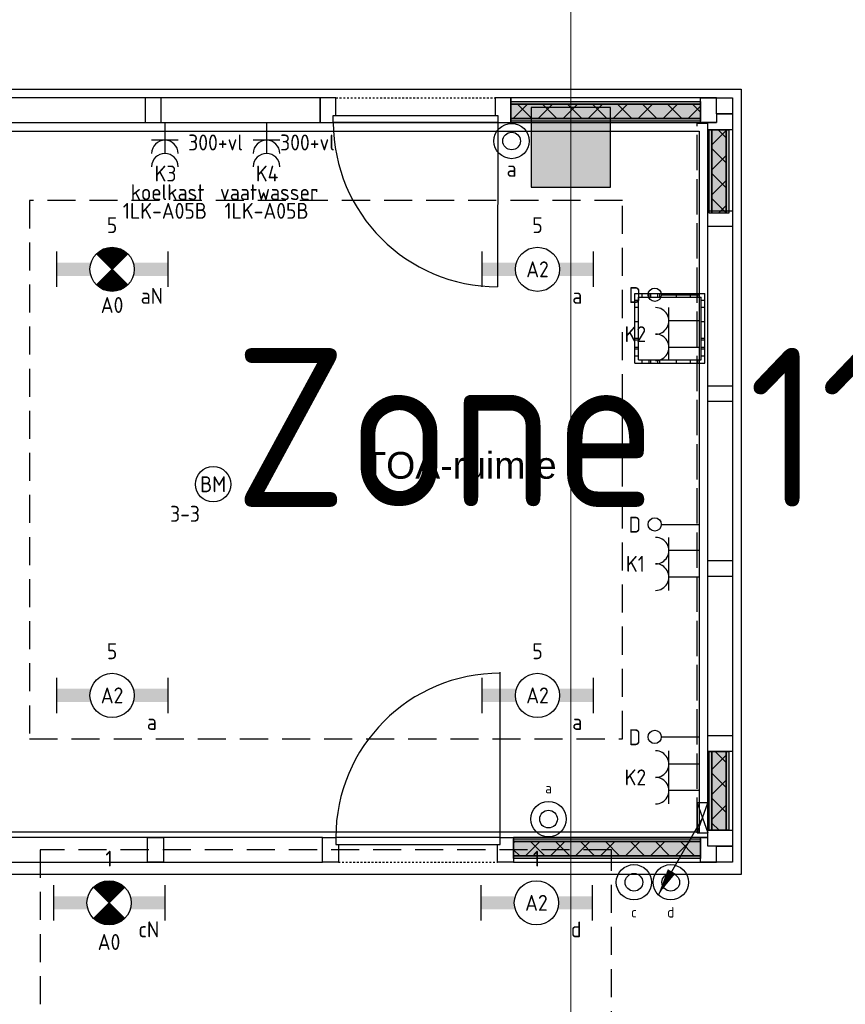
# Model space of a CAD drawing. Header units: millimetres. Extents: x -38031 to 110605, y -30229 to 92226.
# Tile 243 of 256: x 88742 to 93413, y 31051 to 36623. Entities that reach past the tile are written whole.
import ezdxf
from ezdxf.enums import TextEntityAlignment as Align

# ---------------------------------------------------------------- set-up
doc = ezdxf.new("R2010")
doc.units = ezdxf.units.MM
doc.header["$LTSCALE"] = 50
doc.set_wipeout_variables(frame=1)
for name, pattern in [('E_GOOT3', [5, 4, -1]), ('HIDDEN', [9.525, 6.35, -3.175]), ('HIDDEN2', [4.7625, 3.175, -1.5875]), ('STYLE_01', [0.41664, 0.20828, -0.20836]), ('STYLE_07', [1.875, 0.625, -0.20828, 0.625, -0.20836, 0.06943, -0.13893])]:
    doc.linetypes.add(name, pattern=pattern)
for name, color, linetype in [('AB$1A---_ATTRIB035', 8, 'Continuous'), ('AL$1A---_ALGEMEEN', 8, 'Continuous'), ('AM$1A---_ARCERING', 8, 'Continuous'), ('BOUWKUNDIG', 8, 'Continuous'), ('brandscheiding', 5, 'HIDDEN'), ('EB6511--_ATTRIB', 2, 'Continuous'), ('EL6131--_WG', 3, 'Continuous'), ('EL6222--', 3, 'Continuous'), ('EL6311--', 3, 'Continuous'), ('el6311--nv', 7, 'Continuous'), ('EL6441--', 3, 'Continuous'), ('EL6511--', 3, 'Continuous'), ('EM6131--', 1, 'Continuous'), ('LICHT_TEXT018', 1, 'Continuous'), ('Vloerdoos (2e)', 51, 'Continuous'), ('Vloerdoos (OUD)', 51, 'Continuous')]:
    doc.layers.add(name, color=color, linetype=linetype)
doc.layers.add('stramien', color=1, linetype='Continuous', lineweight=15)
doc.styles.add('Arial', font='ARIAL.TTF')
doc.styles.add('BURO-018', font='iso.shx', dxfattribs={"height": 90})
doc.styles.get("Standard").update_dxf_attribs({"font": 'iso.shx'})
pattern_1 = [(135, (0, 0), (70.7107, 70.7107), []), (45, (299.34, -299.34), (70.7107, -70.7107), [])]

# ---------------------------------------------------------------- blocks, each defined once
blk = doc.blocks.new('111410')
at = {"color": 0, "linetype": 'Continuous'}
for radius in [2, 1]:
    blk.add_circle((0, 3), radius, dxfattribs=at)
at = {"color": 0, "linetype": 'Continuous', "style": 'BURO-018'}
for tag, p in [('E_SLET1', (0, 7)), ('E_GROEP', (0, 0)), ('E_GKAST', (0, 0))]:
    blk.add_attdef(tag, text='', height=1.8, dxfattribs=at).set_placement(p, align=Align.MIDDLE)
at = {"color": 0, "linetype": 'Continuous', "style": 'BURO-018', "flags": 1}
for tag in ['E_MATCODE', 'E_SGROEP']:
    blk.add_attdef(tag, text='', height=1.8, dxfattribs=at).set_placement((0, 0), align=Align.MIDDLE)
blk = doc.blocks.new('1115B6630')
at = {"color": 0}
for p, q in [((-6.3, 2), (-6.3, -2)), ((6.3, 2), (6.3, -2))]:
    blk.add_line(p, q, dxfattribs=at)
at = {"color": 0, "linetype": 'Continuous'}
blk.add_circle((0, 0), 2.5, dxfattribs=at)
at = {"color": 0}
for points in [[(-2.5, 0.75), (-6.3, 0.75), (-2.5, -0.75), (-6.3, -0.75)], [(2.5, 0.75), (6.3, 0.75), (2.5, -0.75), (6.3, -0.75)]]:
    blk.add_solid(points, dxfattribs=at)
at = {"color": 0, "linetype": 'Continuous', "style": 'BURO-018'}
for tag, p in [('E_GKAST', (0, 8)), ('E_GROEP', (0, 5)), ('E_SGROEP', (4.5, 5)), ('E_ARMCODE', (0, 0)), ('E_SLET', (4.5, -3))]:
    blk.add_attdef(tag, text='', height=1.8, dxfattribs=at).set_placement(p, align=Align.MIDDLE)
blk = doc.blocks.new('E00018')
at = {"color": 0, "linetype": 'Continuous'}
for p, q in [((-1.77, -1.77), (1.77, 1.77)), ((1.77, -1.77), (-1.77, 1.77))]:
    blk.add_line(p, q, dxfattribs=at)
at = {"color": 0, "linetype": 'Continuous', "const_width": 2.5}
for points in [[(-0.88, 0.88, -0.198912), (0, 1.25, -0.198912), (0.88, 0.88, -1)], [(-0.88, -0.88, 0.198912), (0, -1.25, 0.198912), (0.88, -0.88, 1)]]:
    blk.add_lwpolyline(points, format="xyb", dxfattribs=at)
blk = doc.blocks.new('1115B6630-NO1')
at = {"color": 0}
for p, q in [((-6.3, 2), (-6.3, -2)), ((6.3, 2), (6.3, -2))]:
    blk.add_line(p, q, dxfattribs=at)
at = {"color": 0, "linetype": 'Continuous'}
blk.add_circle((0, 0), 2.5, dxfattribs=at)
at = {"color": 0}
for points in [[(-2.5, 0.75), (-6.3, 0.75), (-2.5, -0.75), (-6.3, -0.75)], [(2.5, 0.75), (6.3, 0.75), (2.5, -0.75), (6.3, -0.75)]]:
    blk.add_solid(points, dxfattribs=at)
at = {"color": 0, "zscale": 50}
blk.add_blockref('E00018', (0, 0), dxfattribs=at)
at = {"color": 0, "linetype": 'Continuous', "style": 'BURO-018'}
for tag, p in [('E_GKAST', (0, 8)), ('E_GROEP', (0, 5)), ('E_SGROEP', (4.5, 5)), ('E_ARMCODE', (0, 0)), ('E_SLET', (4.5, -3))]:
    blk.add_attdef(tag, text='', height=1.8, dxfattribs=at).set_placement(p, align=Align.MIDDLE)
blk = doc.blocks.new('E00123')
at = {"color": 0, "linetype": 'Continuous'}
blk.add_circle((0, 0), 2, dxfattribs=at)
at = {"color": 0, "linetype": 'Continuous', "style": 'BURO-018'}
for tag, p in [('E_TEXT1', (0, 4.5)), ('E_TEXT2', (0, 0))]:
    blk.add_attdef(tag, text='', height=1.8, dxfattribs=at).set_placement(p, align=Align.MIDDLE)
at = {"color": 0, "linetype": 'Continuous', "style": 'BURO-018', "flags": 1}
blk.add_attdef('E_MATCODE', (0, 0), '', height=1.8, dxfattribs=at)
blk = doc.blocks.new('E00112')
at = {"color": 0, "linetype": 'Continuous'}
for p, q in [((0, 1), (-1, 1)), ((-1, 1), (-1, 0)), ((-1, 0), (0, 1)), ((-1, 1), (0, 0)), ((0, 0), (0, 1)), ((-1, 0), (0, 0))]:
    blk.add_line(p, q, dxfattribs=at)
blk = doc.blocks.new('E00098')
at = {"color": 0, "linetype": 'Continuous'}
blk.add_line((0, 0), (-5, -8.66), dxfattribs=at)
blk.add_lwpolyline([(-5, -8.66, 0, 1, 0), (-3.5, -6.06, 1, 1, 0)], format="xyseb", dxfattribs=at)
blk = doc.blocks.new('E00126')
at = {"color": 0, "linetype": 'Continuous'}
for p, q in [((-3, 4.5), (3, 4.5)), ((-1.5, 1), (-1.5, 4.5)), ((1.5, 1), (1.5, 4.5))]:
    blk.add_line(p, q, dxfattribs=at)
for centre in [(-1.5, 6), (1.5, 6)]:
    blk.add_arc(centre, 1.5, 180, 0, dxfattribs=at)
at = {"color": 0, "linetype": 'Continuous', "style": 'BURO-018'}
for tag, p in [('E_GKAST', (0, 11.5)), ('E_GROEP', (0, 8.5)), ('E_SGROEP', (4.5, 8.5))]:
    blk.add_attdef(tag, text='', height=1.8, dxfattribs=at).set_placement(p, align=Align.MIDDLE)
at = {"color": 0, "linetype": 'Continuous', "style": 'BURO-018', "flags": 1}
for tag, p in [('E_VERMCODE', (13, 8.5)), ('E_MATCODE', (0, 0))]:
    blk.add_attdef(tag, text='', height=1.8, dxfattribs=at).set_placement(p, align=Align.MIDDLE)
blk = doc.blocks.new('E00139')
at = {"color": 0, "linetype": 'Continuous'}
blk.add_line((0, 5.25), (0, 1), dxfattribs=at)
blk.add_circle((0, 6), 0.75, dxfattribs=at)
at = {"color": 7, "style": 'BURO-018'}
for tag, p in [('E_COMMENT1', (0, 12)), ('E_DCOM1', (0, 9))]:
    blk.add_attdef(tag, text='', height=1.8, dxfattribs=at).set_placement(p, align=Align.MIDDLE)
at = {"color": 0, "style": 'BURO-018'}
blk.add_attdef('E_TEXT1', text='', height=1.8, dxfattribs=at).set_placement((2.5, 6), align=Align.MIDDLE)
at = {"color": 0, "linetype": 'Continuous', "style": 'BURO-018', "flags": 1}
blk.add_attdef('E_MATCODE', text='', height=1.8, dxfattribs=at).set_placement((0, 0), align=Align.MIDDLE)
blk = doc.blocks.new('VLOERDOOS (2e)')
at = {"layer": 'Vloerdoos (OUD)'}
for p, q in [((0, 395), (395, 395)), ((0, 395), (0, 0)), ((40, 375), (40, 395)), ((80, 375), (80, 395)), ((90, 375), (90, 395)), ((130, 375), (130, 395)), ((140, 375), (140, 395)), ((235, 375), (235, 395)), ((315, 375), (315, 395)), ((355, 375), (355, 395)), ((395, 395), (395, 0)), ((0, 355), (20, 355)), ((20, 375), (20, 20)), ((20, 375), (375, 375)), ((375, 375), (375, 20)), ((375, 355), (395, 355)), ((0, 315), (20, 315)), ((0, 305), (20, 305)), ((375, 315), (395, 315)), ((375, 305), (395, 305)), ((0, 265), (20, 265)), ((0, 255), (20, 255)), ((375, 265), (395, 265)), ((375, 255), (395, 255)), ((0, 160), (20, 160)), ((375, 160), (395, 160)), ((0, 80), (20, 80)), ((375, 80), (395, 80)), ((0, 40), (20, 40)), ((0, 0), (395, 0)), ((20, 20), (375, 20)), ((40, 0), (40, 20)), ((80, 0), (80, 20)), ((90, 0), (90, 20)), ((130, 0), (130, 20)), ((140, 0), (140, 20)), ((235, 0), (235, 20)), ((315, 0), (315, 20)), ((355, 0), (355, 20)), ((375, 40), (395, 40))]:
    blk.add_line(p, q, dxfattribs=at)
blk = doc.blocks.new('tekst 12 pts')
at = {"layer": 'AL$1A---_ALGEMEEN', "color": 0, "style": 'Arial'}
blk.add_attdef('naam_ruimte', text='', height=151.5, dxfattribs=at).set_placement((0, -41.1), align=Align.TOP_CENTER)
at = {"layer": 'AL$1A---_ALGEMEEN', "color": 0, "flags": 1}
for tag, p in [('oppervlakte', (-264.6, -1003)), ('stramiennummer', (-264.6, -1275.7))]:
    blk.add_attdef(tag, p, '', height=151.5, dxfattribs=at)
blk = doc.blocks.new('Group-100')
at = {"layer": 'AM$1A---_ARCERING', "linetype": 'Continuous', "lineweight": 0}
for points in [[(2982.5, -8), (4041.5, -8), (4041.5, -23), (2982.5, -23)], [(2982.5, -23), (4041.5, -23), (4041.5, -104), (2982.5, -104)], [(2982.5, -104), (4041.5, -104), (4041.5, -119), (2982.5, -119)]]:
    blk.add_hatch(color=256, dxfattribs=at).paths.add_polyline_path(points)
at = {"layer": 'AM$1A---_ARCERING', "linetype": 'Continuous', "lineweight": 5}
h = blk.add_hatch(dxfattribs=at)
h.set_pattern_fill('ISOLATIE', color=256, style=0, pattern_type=2)
h.set_pattern_definition(pattern_1)
h.paths.add_polyline_path([(2982.5, -23), (4041.5, -23), (4041.5, -104), (2982.5, -104)])
at = {"layer": 'AL$1A---_ALGEMEEN', "color": 0}
for points in [[(2982.5, -8), (4041.5, -8), (4041.5, -23), (2982.5, -23)], [(2982.5, -23), (4041.5, -23), (4041.5, -104), (2982.5, -104)], [(2982.5, -104), (4041.5, -104), (4041.5, -119), (2982.5, -119)]]:
    blk.add_lwpolyline(points, close=True, dxfattribs=at)
blk = doc.blocks.new('32x_hout-mk 839-p')
at = {"layer": 'AL$1A---_ALGEMEEN', "color": 0}
for points in [[(-77.5, 0), (-77.5, -139), (1902.5, -139), (1902.5, 0)], [(4131.5, 0), (2982.5, 0), (2982.5, -139), (4131.5, -139)]]:
    blk.add_lwpolyline(points, close=True, dxfattribs=at)
at = {"color": 0}
for points in [[(-77.5, 0), (12.5, 0), (12.5, -139), (-77.5, -139)], [(912.5, 0), (1002.5, 0), (1002.5, -139), (912.5, -139)], [(1902.5, 0), (1992.5, 0), (1992.5, -139), (1902.5, -139)], [(2892.5, 0), (2982.5, 0), (2982.5, -139), (2892.5, -139)], [(4041.5, 0), (4131.5, 0), (4131.5, -139), (4041.5, -139)]]:
    blk.add_wipeout(points, dxfattribs=at).dxf.layer = 'AL$1A---_ALGEMEEN'
at = {"layer": 'AL$1A---_ALGEMEEN', "color": 0, "linetype": 'STYLE_01'}
blk.add_line((1992.5, -139), (2892.5, -139), dxfattribs=at)
at = {"layer": 'AL$1A---_ALGEMEEN', "color": 0}
for points in [[(-77.5, 0), (12.5, 0), (12.5, -139), (-77.5, -139)], [(912.5, 0), (1002.5, 0), (1002.5, -139), (912.5, -139)], [(1902.5, 0), (1992.5, 0), (1992.5, -139), (1902.5, -139)], [(2892.5, 0), (2982.5, 0), (2982.5, -139), (2892.5, -139)], [(4041.5, 0), (4131.5, 0), (4131.5, -139), (4041.5, -139)]]:
    blk.add_lwpolyline(points, close=True, dxfattribs=at)
blk.add_blockref('Group-100', (0, 0), dxfattribs=at)
at = {"color": 0}
blk.add_wipeout([(2907.5, 0), (1977.5, 0), (1977.5, -40), (2907.5, -40)], dxfattribs=at).dxf.layer = 'AL$1A---_ALGEMEEN'
at = {"layer": 'AL$1A---_ALGEMEEN', "color": 0}
blk.add_line((2907.5, 0), (2907.5, 935), dxfattribs=at)
blk.add_lwpolyline([(2907.5, 0), (1977.5, 0), (1977.5, -40), (2907.5, -40)], close=True, dxfattribs=at)
blk.add_arc((2907.5, 0), 930, 90, 180, dxfattribs=at)
blk = doc.blocks.new('Group-101')
at = {"layer": 'AM$1A---_ARCERING', "linetype": 'Continuous', "lineweight": 0}
for points in [[(8, 4078), (23, 4078), (23, 3605), (8, 3605)], [(23, 4078), (104, 4078), (104, 3605), (23, 3605)], [(104, 4078), (119, 4078), (119, 3605), (104, 3605)]]:
    blk.add_hatch(color=256, dxfattribs=at).paths.add_polyline_path(points)
at = {"layer": 'AM$1A---_ARCERING', "linetype": 'Continuous', "lineweight": 5}
h = blk.add_hatch(dxfattribs=at)
h.set_pattern_fill('ISOLATIE', color=256, style=0, pattern_type=2)
h.set_pattern_definition(pattern_1)
h.paths.add_polyline_path([(23, 4078), (104, 4078), (104, 3605), (23, 3605)])
at = {"layer": 'AL$1A---_ALGEMEEN', "color": 0}
for points in [[(8, 4078), (23, 4078), (23, 3605), (8, 3605)], [(23, 4078), (104, 4078), (104, 3605), (23, 3605)], [(104, 4078), (119, 4078), (119, 3605), (104, 3605)]]:
    blk.add_lwpolyline(points, close=True, dxfattribs=at)
blk = doc.blocks.new('Group-102')
at = {"layer": 'AM$1A---_ARCERING', "linetype": 'Continuous', "lineweight": 0}
for points in [[(8, 559.5), (23, 559.5), (23, 113.5), (8, 113.5)], [(23, 559.5), (104, 559.5), (104, 113.5), (23, 113.5)], [(104, 559.5), (119, 559.5), (119, 113.5), (104, 113.5)]]:
    blk.add_hatch(color=256, dxfattribs=at).paths.add_polyline_path(points)
at = {"layer": 'AM$1A---_ARCERING', "linetype": 'Continuous', "lineweight": 5}
h = blk.add_hatch(dxfattribs=at)
h.set_pattern_fill('ISOLATIE', color=256, style=0, pattern_type=2)
h.set_pattern_definition(pattern_1)
h.paths.add_polyline_path([(23, 559.5), (104, 559.5), (104, 113.5), (23, 113.5)])
at = {"layer": 'AL$1A---_ALGEMEEN', "color": 0}
for points in [[(8, 559.5), (23, 559.5), (23, 113.5), (8, 113.5)], [(23, 559.5), (104, 559.5), (104, 113.5), (23, 113.5)], [(104, 559.5), (119, 559.5), (119, 113.5), (104, 113.5)]]:
    blk.add_lwpolyline(points, close=True, dxfattribs=at)
blk = doc.blocks.new('32x_hout-mk 840-p')
at = {"layer": 'AL$1A---_ALGEMEEN', "color": 0}
blk.add_lwpolyline([(0, 4168), (139, 4168), (139, 23.5), (0, 23.5)], close=True, dxfattribs=at)
at = {"color": 0}
for points in [[(0, 4168), (139, 4168), (139, 4078), (0, 4078)], [(0, 3619.5), (139, 3619.5), (139, 3529.5), (0, 3529.5)], [(0, 2629.5), (139, 2629.5), (139, 2539.5), (0, 2539.5)], [(0, 1639.5), (139, 1639.5), (139, 1549.5), (0, 1549.5)], [(0, 649.5), (139, 649.5), (139, 559.5), (0, 559.5)], [(0, 113.5), (139, 113.5), (139, 23.5), (0, 23.5)]]:
    blk.add_wipeout(points, dxfattribs=at).dxf.layer = 'AL$1A---_ALGEMEEN'
at = {"layer": 'AL$1A---_ALGEMEEN', "color": 0}
for points in [[(0, 4168), (139, 4168), (139, 4078), (0, 4078)], [(0, 3619.5), (139, 3619.5), (139, 3529.5), (0, 3529.5)], [(0, 2629.5), (139, 2629.5), (139, 2539.5), (0, 2539.5)], [(0, 1639.5), (139, 1639.5), (139, 1549.5), (0, 1549.5)], [(0, 649.5), (139, 649.5), (139, 559.5), (0, 559.5)], [(0, 113.5), (139, 113.5), (139, 23.5), (0, 23.5)]]:
    blk.add_lwpolyline(points, close=True, dxfattribs=at)
for name in ['Group-101', 'Group-102']:
    blk.add_blockref(name, (0, 0), dxfattribs=at)
blk = doc.blocks.new('Group-103')
at = {"layer": 'AM$1A---_ARCERING', "linetype": 'Continuous', "lineweight": 0}
for points in [[(-1256, 77), (-183, 77), (-183, 62), (-1256, 62)], [(-1256, 62), (-183, 62), (-183, -19), (-1256, -19)], [(-1256, -19), (-183, -19), (-183, -34), (-1256, -34)]]:
    blk.add_hatch(color=256, dxfattribs=at).paths.add_polyline_path(points)
at = {"layer": 'AM$1A---_ARCERING', "linetype": 'Continuous', "lineweight": 5}
h = blk.add_hatch(dxfattribs=at)
h.set_pattern_fill('ISOLATIE', color=256, style=0, pattern_type=2)
h.set_pattern_definition(pattern_1)
h.paths.add_polyline_path([(-1256, 62), (-183, 62), (-183, -19), (-1256, -19)])
at = {"layer": 'AL$1A---_ALGEMEEN', "color": 0}
for points in [[(-1256, 77), (-183, 77), (-183, 62), (-1256, 62)], [(-1256, 62), (-183, 62), (-183, -19), (-1256, -19)], [(-1256, -19), (-183, -19), (-183, -34), (-1256, -34)]]:
    blk.add_lwpolyline(points, close=True, dxfattribs=at)
blk = doc.blocks.new('32x_hout-mk 841-p')
at = {"layer": 'AL$1A---_ALGEMEEN', "color": 0}
blk.add_lwpolyline([(-13992, 97), (-13992, -42), (-93, -42), (-93, 97), (-1256, 97), (-1256, -42), (-2336, -42), (-2336, 97), (-8952, 97), (-8952, -42), (-10032, -42), (-10032, 97)], close=True, dxfattribs=at)
at = {"color": 0}
for points in [[(-3326, -42), (-3236, -42), (-3236, 97), (-3326, 97)], [(-2336, -42), (-2246, -42), (-2246, 97), (-2336, 97)], [(-1346, -42), (-1256, -42), (-1256, 97), (-1346, 97)], [(-183, 97), (-93, 97), (-93, -42), (-183, -42)]]:
    blk.add_wipeout(points, dxfattribs=at).dxf.layer = 'AL$1A---_ALGEMEEN'
at = {"layer": 'AL$1A---_ALGEMEEN', "color": 0, "linetype": 'STYLE_01'}
blk.add_line((-2246, 97), (-1346, 97), dxfattribs=at)
at = {"layer": 'AL$1A---_ALGEMEEN', "color": 0}
for points in [[(-3326, -42), (-3236, -42), (-3236, 97), (-3326, 97)], [(-2336, -42), (-2246, -42), (-2246, 97), (-2336, 97)], [(-1346, -42), (-1256, -42), (-1256, 97), (-1346, 97)], [(-183, 97), (-93, 97), (-93, -42), (-183, -42)]]:
    blk.add_lwpolyline(points, close=True, dxfattribs=at)
blk.add_blockref('Group-103', (0, 0), dxfattribs=at)
at = {"color": 0}
blk.add_wipeout([(-1331, -42), (-2261, -42), (-2261, -2), (-1331, -2)], dxfattribs=at).dxf.layer = 'AL$1A---_ALGEMEEN'
at = {"layer": 'AL$1A---_ALGEMEEN', "color": 0}
blk.add_line((-1331, -42), (-1331.8, -972), dxfattribs=at)
blk.add_lwpolyline([(-1331, -42), (-2261, -42), (-2261, -2), (-1331, -2)], close=True, dxfattribs=at)
blk.add_arc((-1331, -42), 930, 180, 269.9531, dxfattribs=at)
blk = doc.blocks.new('200254 W 211 30-06-2008')
at = {"layer": 'AL$1A---_ALGEMEEN'}
blk.add_lwpolyline([(20611.59, 3735.77), (20886.45, 3735.77), (20886.45, 3656.45), (20611.59, 3656.45)], close=True, dxfattribs=at)
ref = blk.add_blockref('tekst 12 pts', (20859.4, 3700.3), dxfattribs=dict(at, xscale=-0.02, yscale=0.02, zscale=0.02))
ref.add_attrib('naam_ruimte', 'TOA-ruimte', dxfattribs={"layer": 'AB$1A---_ATTRIB035', "height": 3.03, "style": 'Arial'}).set_placement((20859.4, 3699.48), align=Align.TOP_CENTER)
at = {"layer": 'AL$1A---_ALGEMEEN', "xscale": 0.02, "yscale": 0.02, "zscale": 0.02}
blk.add_blockref('32x_hout-mk 839-p', (20805.8, 3655.84), dxfattribs=at)
blk.add_blockref('32x_hout-mk 840-p', (20887.45, 3654.39), dxfattribs=at)
blk.add_blockref('32x_hout-mk 841-p', (20890.29, 3737.61), dxfattribs=at)
blk.add_wipeout([(20888.43, 3654.86), (20890.23, 3654.86), (20890.23, 3653.06), (20888.43, 3653.06)]).dxf.layer = 'AL$1A---_ALGEMEEN'
at = {"layer": 'AM$1A---_ARCERING', "linetype": 'Continuous', "lineweight": 0}
blk.add_hatch(color=256, dxfattribs=at).paths.add_polyline_path([(20867.45, 3729.45), (20876.45, 3729.45), (20876.45, 3738.45), (20867.45, 3738.45)])
at = {"layer": 'AL$1A---_ALGEMEEN'}
for points in [[(20867.45, 3729.45), (20876.45, 3729.45), (20876.45, 3738.45), (20867.45, 3738.45)], [(20888.43, 3654.86), (20890.23, 3654.86), (20890.23, 3653.06), (20888.43, 3653.06)]]:
    blk.add_lwpolyline(points, close=True, dxfattribs=at)
at = {"layer": 'stramien', "linetype": 'STYLE_07', "ltscale": 50}
for p, q in [((20871.95, 2695.43), (20871.95, 4240.03)), ((19004.75, 3733.95), (21069.77, 3733.95))]:
    blk.add_line(p, q, dxfattribs=at)
blk.add_wipeout([(20888.43, 3739.55), (20890.23, 3739.55), (20890.23, 3737.75), (20888.43, 3737.75)]).dxf.layer = 'AL$1A---_ALGEMEEN'
at = {"layer": 'AL$1A---_ALGEMEEN'}
for points in [[(20698.05, 3599.95), (20999.83, 3599.95), (20999.83, 3931.55), (20610.21, 3931.55), (20610.21, 3740.55), (20891.23, 3740.55), (20891.23, 3651.67), (20698.05, 3651.67)], [(20888.43, 3739.55), (20890.23, 3739.55), (20890.23, 3737.75), (20888.43, 3737.75)]]:
    blk.add_lwpolyline(points, close=True, dxfattribs=at)
blk = doc.blocks.new('111304J')
at = {"color": 0, "linetype": 'Continuous'}
for p, q in [((0, 1), (0, 4.5)), ((-1.5, 3), (1.5, 3))]:
    blk.add_line(p, q, dxfattribs=at)
for centre in [(0, 6), (0, 4.5)]:
    blk.add_arc(centre, 1.5, 180, 0, dxfattribs=at)
at = {"color": 0, "linetype": 'Continuous', "style": 'BURO-018'}
for tag, p in [('E_GKAST', (0, 11.5)), ('E_GROEP', (0, 8.5)), ('E_SGROEP', (4.5, 8.5)), ('E_SLET1', (3.5, 5.5))]:
    blk.add_attdef(tag, text='', height=1.8, dxfattribs=at).set_placement(p, align=Align.MIDDLE)
at = {"color": 0, "linetype": 'Continuous', "style": 'BURO-018', "flags": 1}
blk.add_attdef('E_MATCODE', text='', height=1.8, dxfattribs=at).set_placement((0, 0), align=Align.MIDDLE)

msp = doc.modelspace()

# ---------------------------------------------------------------- block references
at = {"layer": 'BOUWKUNDIG', "xscale": 50, "yscale": 50, "zscale": 50}
msp.add_blockref('200254 W 211 30-06-2008', (-951737.5, -150797.3), dxfattribs=at)

# ---------------------------------------------------------------- next in the draw order: linework, layer by layer
at = {"layer": 'EL6131--_WG', "linetype": 'E_GOOT3'}
for p, q in [((92575, 32021.1), (92575, 36037)), ((92575, 36037), (92635, 36037)), ((92635, 32021.1), (92635, 36037)), ((92575, 32021.1), (92635, 32021.1))]:
    msp.add_line(p, q, dxfattribs=at)
at = {"layer": 'LICHT_TEXT018', "linetype": 'HIDDEN2'}
for points in [[(88797.1, 32553.1), (92152.5, 32553.1), (92152.5, 35600.3), (88797.1, 35600.3)], [(88857.9, 29425.1), (92090.7, 29425.1), (92090.7, 31925.1), (88857.9, 31925.1)]]:
    msp.add_lwpolyline(points, close=True, dxfattribs=at)

# ---------------------------------------------------------------- next in the draw order: block references
at = {"layer": 'EL6131--_WG', "xscale": 60, "yscale": 170, "zscale": 60}
msp.add_blockref('E00112', (92635, 32021.1), dxfattribs=at)
at = {"layer": 'EL6222--'}
ref = msp.add_blockref('E00126', (92639.4, 34843.4), dxfattribs=dict(at, xscale=50, yscale=50, zscale=50, rotation=89.99999945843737))
ref.add_attrib('E_GROEP', 'K2', dxfattribs={"layer": '0', "color": 1, "linetype": 'Continuous', "height": 90, "style": 'BURO-018'}).set_placement((92225, 34843.4), align=Align.MIDDLE)
ref = msp.add_blockref('E00126', (92639.4, 33543.4), dxfattribs=dict(at, xscale=50, yscale=50, zscale=50, rotation=89.99999945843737))
ref.add_attrib('E_GROEP', 'K1', dxfattribs={"layer": '0', "color": 1, "linetype": 'Continuous', "height": 90, "style": 'BURO-018'}).set_placement((92225, 33543.4), align=Align.MIDDLE)
ref = msp.add_blockref('E00126', (92639.4, 32335.3), dxfattribs=dict(at, xscale=50, yscale=50, zscale=50, rotation=89.99999945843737))
ref.add_attrib('E_GROEP', 'K2', dxfattribs={"layer": '0', "color": 1, "linetype": 'Continuous', "height": 90, "style": 'BURO-018'}).set_placement((92225, 32335.3), align=Align.MIDDLE)
at = {"layer": 'EL6311--'}
ref = msp.add_blockref('111304J', (89563.1, 36091), dxfattribs=dict(at, xscale=50, yscale=50, zscale=50, rotation=180))
ref.add_attrib('E_GROEP', 'K3', dxfattribs={"layer": '0', "color": 1, "linetype": 'Continuous', "height": 90, "style": 'BURO-018'}).set_placement((89566.6, 35752.2), align=Align.MIDDLE)
ref.add_attrib('E_GKAST', '1LK-A05B', dxfattribs={"layer": '0', "color": 1, "linetype": 'Continuous', "height": 90, "style": 'BURO-018'}).set_placement((89563.1, 35541), align=Align.MIDDLE)
ref.add_attrib('E_SLET1', 'koelkast', dxfattribs={"layer": '0', "color": 1, "linetype": 'Continuous', "height": 90, "style": 'BURO-018'}).set_placement((89578.4, 35646.6), align=Align.MIDDLE)
ref = msp.add_blockref('111304J', (90138, 36091), dxfattribs=dict(at, xscale=50, yscale=50, zscale=50, rotation=180))
ref.add_attrib('E_GROEP', 'K4', dxfattribs={"layer": '0', "color": 1, "linetype": 'Continuous', "height": 90, "style": 'BURO-018'}).set_placement((90141.5, 35752.2), align=Align.MIDDLE)
ref.add_attrib('E_GKAST', '1LK-A05B', dxfattribs={"layer": '0', "color": 1, "linetype": 'Continuous', "height": 90, "style": 'BURO-018'}).set_placement((90138, 35541), align=Align.MIDDLE)
ref.add_attrib('E_SLET1', 'vaatwasser', dxfattribs={"layer": '0', "color": 1, "linetype": 'Continuous', "height": 90, "style": 'BURO-018'}).set_placement((90153.3, 35646.6), align=Align.MIDDLE)
ref = msp.add_blockref('111410', (91524.7, 35786.2), dxfattribs=dict(at, xscale=50, yscale=50, zscale=50))
ref.add_attrib('E_SLET1', 'a', dxfattribs={"layer": '0', "color": 1, "linetype": 'Continuous', "height": 90, "style": 'BURO-018'}).set_placement((91524.7, 35778.9), align=Align.MIDDLE)
ref = msp.add_blockref('1115B6630', (91671.2, 35210.1), dxfattribs=dict(at, xscale=50, yscale=50, zscale=50))
ref.add_attrib('E_ARMCODE', 'A2', dxfattribs={"layer": '0', "color": 1, "linetype": 'Continuous', "height": 90, "style": 'BURO-018'}).set_placement((91671.2, 35210.1), align=Align.MIDDLE)
ref.add_attrib('E_SLET', 'a', dxfattribs={"layer": '0', "color": 1, "linetype": 'Continuous', "height": 90, "style": 'BURO-018'}).set_placement((91896.2, 35060.1), align=Align.MIDDLE)
ref.add_attrib('E_GROEP', '5', dxfattribs={"layer": '0', "color": 1, "linetype": 'Continuous', "height": 90, "style": 'BURO-018'}).set_placement((91671.2, 35460.1), align=Align.MIDDLE)
ref = msp.add_blockref('1115B6630', (89264.1, 32799), dxfattribs=dict(at, xscale=50, yscale=50, zscale=50))
ref.add_attrib('E_ARMCODE', 'A2', dxfattribs={"layer": '0', "color": 1, "linetype": 'Continuous', "height": 90, "style": 'BURO-018'}).set_placement((89264.1, 32799), align=Align.MIDDLE)
ref.add_attrib('E_SLET', 'a', dxfattribs={"layer": '0', "color": 1, "linetype": 'Continuous', "height": 90, "style": 'BURO-018'}).set_placement((89489.1, 32649), align=Align.MIDDLE)
ref.add_attrib('E_GROEP', '5', dxfattribs={"layer": '0', "color": 1, "linetype": 'Continuous', "height": 90, "style": 'BURO-018'}).set_placement((89264.1, 33049), align=Align.MIDDLE)
ref = msp.add_blockref('1115B6630', (91671.2, 32799), dxfattribs=dict(at, xscale=50, yscale=50, zscale=50))
ref.add_attrib('E_ARMCODE', 'A2', dxfattribs={"layer": '0', "color": 1, "linetype": 'Continuous', "height": 90, "style": 'BURO-018'}).set_placement((91671.2, 32799), align=Align.MIDDLE)
ref.add_attrib('E_SLET', 'a', dxfattribs={"layer": '0', "color": 1, "linetype": 'Continuous', "height": 90, "style": 'BURO-018'}).set_placement((91896.2, 32649), align=Align.MIDDLE)
ref.add_attrib('E_GROEP', '5', dxfattribs={"layer": '0', "color": 1, "linetype": 'Continuous', "height": 90, "style": 'BURO-018'}).set_placement((91671.2, 33049), align=Align.MIDDLE)
ref = msp.add_blockref('111410', (91733.5, 31949.1), dxfattribs=dict(at, xscale=50, yscale=50, zscale=50))
ref.add_attrib('E_SLET1', 'a', dxfattribs={"layer": '0', "color": 1, "linetype": 'Continuous', "height": 60, "style": 'BURO-018'}).set_placement((91733.5, 32274.1), align=Align.MIDDLE)
ref = msp.add_blockref('1115B6630', (91665, 31625.1), dxfattribs=dict(at, xscale=50, yscale=50, zscale=50))
ref.add_attrib('E_ARMCODE', 'A2', dxfattribs={"layer": '0', "color": 1, "linetype": 'Continuous', "height": 90, "style": 'BURO-018'}).set_placement((91665, 31625.1), align=Align.MIDDLE)
ref.add_attrib('E_SLET', 'd', dxfattribs={"layer": '0', "color": 1, "linetype": 'Continuous', "height": 90, "style": 'BURO-018'}).set_placement((91890, 31475.1), align=Align.MIDDLE)
ref.add_attrib('E_GROEP', '1', dxfattribs={"layer": '0', "color": 1, "linetype": 'Continuous', "height": 90, "style": 'BURO-018'}).set_placement((91665, 31875.1), align=Align.MIDDLE)
ref = msp.add_blockref('111410', (92216.9, 31591.5), dxfattribs=dict(at, xscale=50, yscale=50, zscale=50))
ref.add_attrib('E_SLET1', 'c', dxfattribs={"layer": '0', "color": 1, "linetype": 'Continuous', "height": 60, "style": 'BURO-018'}).set_placement((92216.9, 31572.2), align=Align.MIDDLE)
ref = msp.add_blockref('111410', (92424.9, 31591.5), dxfattribs=dict(at, xscale=50, yscale=50, zscale=50))
ref.add_attrib('E_SLET1', 'd', dxfattribs={"layer": '0', "color": 1, "linetype": 'Continuous', "height": 60, "style": 'BURO-018'}).set_placement((92424.9, 31572.2), align=Align.MIDDLE)
at = {"layer": 'el6311--nv'}
ref = msp.add_blockref('1115B6630-NO1', (89264.1, 35210.1), dxfattribs=dict(at, xscale=50, yscale=50, zscale=50))
ref.add_attrib('E_ARMCODE', 'A0', dxfattribs={"layer": '0', "color": 1, "linetype": 'Continuous', "height": 90, "style": 'BURO-018'}).set_placement((89264.1, 35008.1), align=Align.MIDDLE)
ref.add_attrib('E_SLET', 'aN', dxfattribs={"layer": '0', "color": 1, "linetype": 'Continuous', "height": 90, "style": 'BURO-018'}).set_placement((89489.1, 35060.1), align=Align.MIDDLE)
ref.add_attrib('E_GROEP', '5', dxfattribs={"layer": '0', "color": 1, "linetype": 'Continuous', "height": 90, "style": 'BURO-018'}).set_placement((89264.1, 35460.1), align=Align.MIDDLE)
ref = msp.add_blockref('1115B6630-NO1', (89247, 31625.1), dxfattribs=dict(at, xscale=50, yscale=50, zscale=50))
ref.add_attrib('E_ARMCODE', 'A0', dxfattribs={"layer": '0', "color": 1, "linetype": 'Continuous', "height": 90, "style": 'BURO-018'}).set_placement((89247, 31403.6), align=Align.MIDDLE)
ref.add_attrib('E_SLET', 'cN', dxfattribs={"layer": '0', "color": 1, "linetype": 'Continuous', "height": 90, "style": 'BURO-018'}).set_placement((89472, 31475.1), align=Align.MIDDLE)
ref.add_attrib('E_GROEP', '1', dxfattribs={"layer": '0', "color": 1, "linetype": 'Continuous', "height": 90, "style": 'BURO-018'}).set_placement((89247, 31875.1), align=Align.MIDDLE)
at = {"layer": 'EL6441--'}
ref = msp.add_blockref('E00139', (92634.2, 35066.2), dxfattribs=dict(at, xscale=50, yscale=50, zscale=50, rotation=90))
ref.add_attrib('E_TEXT1', 'D', dxfattribs={"layer": '0', "color": 1, "height": 90, "style": 'BURO-018'}).set_placement((92221.9, 35064.5), align=Align.MIDDLE)
ref = msp.add_blockref('E00139', (92634.2, 33766.8), dxfattribs=dict(at, xscale=50, yscale=50, zscale=50, rotation=90))
ref.add_attrib('E_TEXT1', 'D', dxfattribs={"layer": '0', "color": 1, "height": 90, "style": 'BURO-018'}).set_placement((92221.9, 33765.1), align=Align.MIDDLE)
ref = msp.add_blockref('E00139', (92634.2, 32564.1), dxfattribs=dict(at, xscale=50, yscale=50, zscale=50, rotation=90))
ref.add_attrib('E_TEXT1', 'D', dxfattribs={"layer": '0', "color": 1, "height": 90, "style": 'BURO-018'}).set_placement((92221.9, 32562.4), align=Align.MIDDLE)
at = {"layer": 'EL6511--'}
ref = msp.add_blockref('E00123', (89836, 33994), dxfattribs=dict(at, xscale=50, yscale=50, zscale=50))
ref.add_attrib('E_TEXT2', 'BM', dxfattribs={"layer": 'EB6511--_ATTRIB', "color": 1, "linetype": 'Continuous', "height": 90, "style": 'BURO-018'}).set_placement((89836, 33994), align=Align.MIDDLE)
ref.add_attrib('E_TEXT1', '3-3', dxfattribs={"layer": 'EB6511--_ATTRIB', "color": 1, "linetype": 'Continuous', "height": 90, "style": 'BURO-018'}).set_placement((89677.1, 33826.7), align=Align.MIDDLE)
at = {"layer": 'EM6131--', "xscale": 50, "yscale": 50, "zscale": 50}
msp.add_blockref('E00098', (92605, 32106.1), dxfattribs=at)
at = {"layer": 'Vloerdoos (2e)', "rotation": 90}
msp.add_blockref('VLOERDOOS (2e)', (92617.6, 34678.3), dxfattribs=at)

# ---------------------------------------------------------------- next in the draw order: texts
at = {"layer": 'brandscheiding', "style": 'BURO-018'}
msp.add_text('Zone 11', height=900, dxfattribs=at).set_placement((89956.1, 33865.6))
at = {"layer": 'EL6222--', "color": 1}
for p in [(89695, 35882.8), (90215, 35882.8)]:
    msp.add_text('300+vl', height=90, dxfattribs=at).set_placement(p)

doc.saveas('drawing.dxf')
